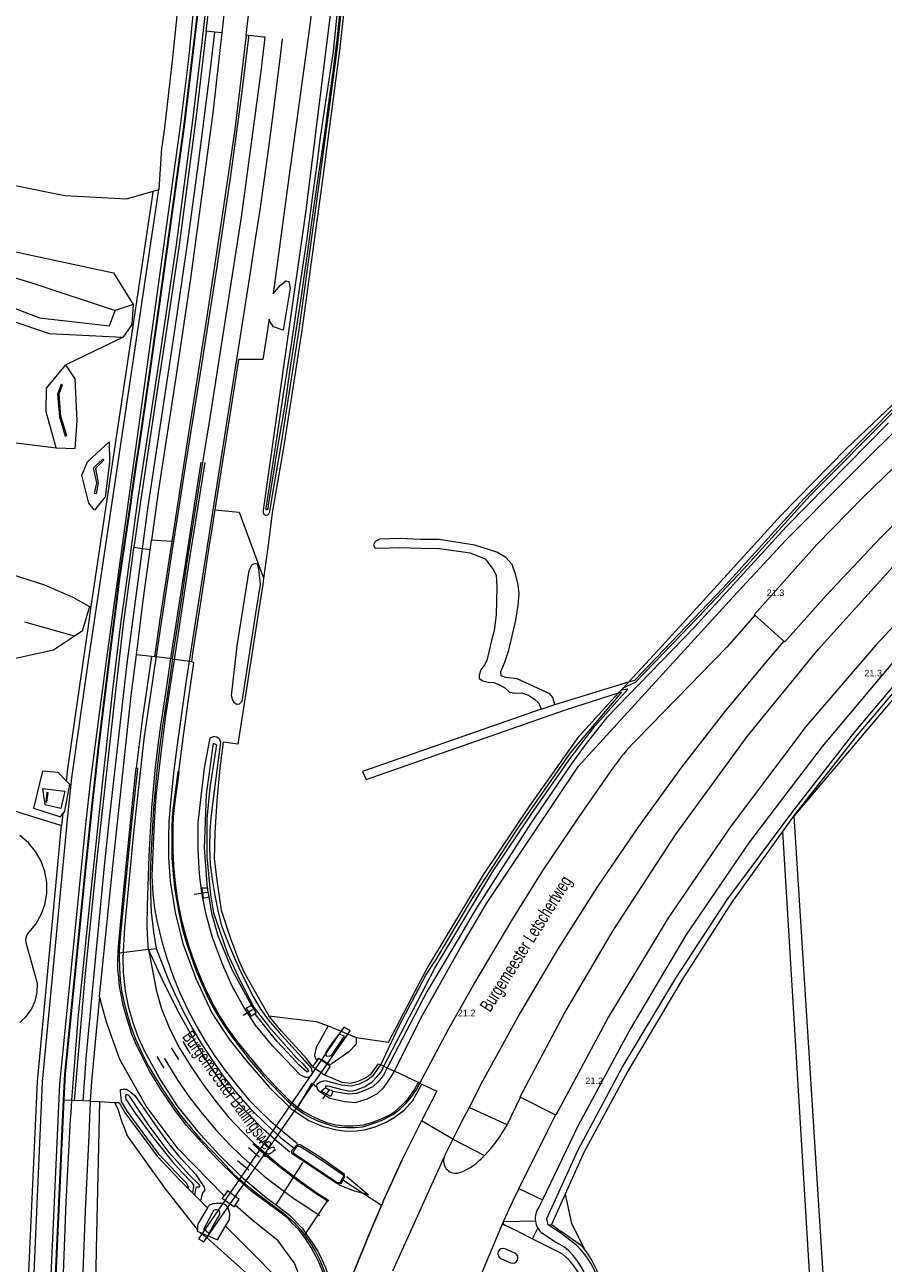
# Model space of a CAD drawing. Header units: metres. Extents: x 120324 to 133000, y 395500 to 402438.
# Tile 14 of 95: x 124749 to 124912, y 396885 to 397122. Entities that reach past the tile are written whole.
import ezdxf

# ---------------------------------------------------------------- set-up
doc = ezdxf.new("R2010")
doc.units = ezdxf.units.M
doc.linetypes.add('DGN2', pattern=[101.410184, 50.705092, -50.705092])
for name, color, linetype, lineweight, true_color in [('gg-afsc-erfafscheiding', 7, 'Continuous', 0, 0x00ff32), ('gg-afsc-hekwerk', 7, 'Continuous', 30, 0x00d228), ('gg-knt-BGT kruinlijn', 7, 'Continuous', 0, 0x787878), ('gg-knt-bronhoudergrens', 7, 'DGN2', 0, 0xffaad2), ('gg-kntw-bovenkant insteek waterloop', 7, 'Continuous', 0, 0xa0a0ff), ('gg-kntw-waterlijn', 7, 'Continuous', 0, 0xaaebff), ('gg-kwrk-duiker nz buis', 7, 'DGN2', 0, 0x969696), ('gg-kwrk-faunavoorziening', 7, 'Continuous', 0, 0x007896), ('gt-grn-groengrens', 7, 'Continuous', 0, 0x96c800), ('gt-grn-weggrens', 7, 'Continuous', 0, 0x787878), ('gx-grn-maaiveld', 7, 'Continuous', 0, 0xb88d57), ('gx-knt-lijn weginrichtingselement', 7, 'Continuous', 0, 0xb88d57)]:
    doc.layers.add(name, color=color, linetype=linetype, lineweight=lineweight, true_color=true_color)
for name, color, linetype, lineweight in [('gg-anno-openbare ruimte label', 7, 'Continuous', 13), ('gg-knt-verharding', 7, 'Continuous', 0), ('gg-knt-verharding nz', 7, 'DGN2', 0), ('gt-anno-nummer hm paal', 7, 'Continuous', 0)]:
    doc.layers.add(name, color=color, linetype=linetype, lineweight=lineweight)
doc.styles.add('StyleArial', font='arial.ttf')

msp = doc.modelspace()

# ---------------------------------------------------------------- linework, layer by layer
at = {"layer": 'gg-afsc-erfafscheiding'}
for p, q in [((124862.41, 396994.82), (124862.93, 396995.38)), ((124862.93, 396995.38), (124863.89, 396996.42)), ((124861.96, 396994.33), (124862.41, 396994.82)), ((124851.75, 396898.65), (124849.16, 396892.84)), ((124849.16, 396892.84), (124850.99, 396891.53)), ((124854.88, 396888.76), (124850.99, 396891.53)), ((124783.57, 396890.1), (124790.94, 396883.48)), ((124855.42, 396888.12), (124854.88, 396888.76))]:
    msp.add_line(p, q, dxfattribs=at)
at = {"layer": 'gg-afsc-erfafscheiding', "flags": 128}
for points in [[(124863.89, 396996.42), (124870.24, 397003.34), (124880.79, 397014.85), (124892.91, 397028.18), (124905.48, 397040.96), (124916.74, 397051.68), (124928.04, 397062.01), (124939.82, 397071.69), (124953.79, 397082.68), (124966.16, 397091.54), (124976.71, 397098.85), (124979.62, 397100.35)], [(124980.8, 397056.05), (124978.9, 397054.49), (124962.58, 397041.78), (124945.74, 397027.07), (124931.37, 397013.01), (124919.26, 397000.14), (124907.48, 396986.2), (124895.45, 396970.99)], [(124824.53, 396940.21), (124825.45, 396941.82), (124836.15, 396959.58), (124845, 396972.76), (124854.4, 396986.1), (124861.96, 396994.33)], [(124893.24, 396967.9), (124883.57, 396954.36), (124874.02, 396939.48), (124863.74, 396922.12), (124855.28, 396906.59), (124851.75, 396898.65)]]:
    msp.add_lwpolyline(points, dxfattribs=at)
at = {"layer": 'gg-afsc-erfafscheiding'}
msp.add_arc((124842.99, 396878.13), 15.95, 332.675, 38.8052, dxfattribs=at)
at = {"layer": 'gg-afsc-hekwerk', "flags": 128}
for points in [[(124755.99, 396916.67), (124756.23, 396921.62), (124758.07, 396939.99), (124760.23, 396961.7), (124760.29, 396962.25), (124761.41, 396972.71), (124762.08, 396978.95), (124762.59, 396983.71), (124763.43, 396990.43), (124765.25, 397004.98), (124766.04, 397011.36), (124766.51, 397015.12), (124767.1, 397019.12), (124767.84, 397024.18), (124768.83, 397030.98), (124768.94, 397031.69), (124769.7, 397036.9), (124769.83, 397037.78), (124770.42, 397041.82), (124771.63, 397050.12), (124772.67, 397057.18), (124772.86, 397058.59), (124774.89, 397073.07), (124778.54, 397099.23), (124778.99, 397102.39), (124782.98, 397135.97)], [(124759.38, 396710.74), (124755.63, 396783.08), (124753.68, 396838.23), (124754.18, 396877.52), (124755.96, 396916.67)]]:
    msp.add_lwpolyline(points, dxfattribs=at)
at = {"layer": 'gg-knt-BGT kruinlijn'}
msp.add_line((124758.03, 397005.15), (124748.52, 397007.82), dxfattribs=at)
at = {"layer": 'gg-knt-BGT kruinlijn', "flags": 128}
for points in [[(124742.81, 397074.71), (124741.99, 397074.95), (124719.96, 397080.24), (124717.36, 397046.27), (124717.54, 397040.93), (124733.75, 397037.05), (124738.59, 397039.78), (124737.43, 397044.77), (124732.34, 397046.63), (124724.2, 397048.44), (124724.67, 397052.53), (124727.91, 397056.02), (124731.75, 397065.65), (124734.88, 397071.24), (124737.77, 397074.5), (124741.03, 397072.66), (124741.85, 397069.56), (124751.33, 397065.9), (124764.74, 397064.39), (124765.82, 397067.3)], [(124742.81, 397074.71), (124749.85, 397072.59), (124765.82, 397067.3)], [(124755.12, 397051.34), (124755.74, 397053.13), (124755.46, 397053.23), (124754.81, 397051.38), (124755.14, 397047.01), (124756.27, 397043.36), (124756.56, 397043.45), (124755.44, 397047.07), (124755.12, 397051.34)], [(124761.88, 397032.41), (124762.27, 397034.44), (124761.68, 397037.27), (124763.44, 397038.95), (124763.65, 397038.73), (124762.01, 397037.17), (124762.58, 397034.44), (124762.18, 397032.36), (124761.88, 397032.41)], [(124751.98, 396976.08), (124756.2, 396975.54), (124755.44, 396972.29), (124752.44, 396972.97), (124751.98, 396976.08)]]:
    msp.add_lwpolyline(points, dxfattribs=at)
at = {"layer": 'gg-knt-bronhoudergrens'}
msp.add_line((124781.88, 396891.39), (124782.08, 396891.31), dxfattribs=at)
at = {"layer": 'gg-knt-bronhoudergrens', "flags": 128}
for points in [[(124895.46, 396970.82), (124926.01, 397006.82), (124927.1, 397007.54), (124989.14, 397030.07)], [(124851.75, 396898.65), (124852.96, 396893.07), (124855.42, 396888.12)], [(124781.49, 396891.9), (124781.46, 396891.57), (124781.88, 396891.39)]]:
    msp.add_lwpolyline(points, dxfattribs=at)
at = {"layer": 'gg-knt-verharding'}
for p, q in [((124840.66, 396911.9), (124843.2, 396917.14)), ((124830.28, 396909.12), (124828.74, 396906.07)), ((124830.28, 396909.12), (124836.33, 396906.05)), ((124835.68, 396905.41), (124836.33, 396906.05)), ((124839.93, 396893.37), (124839.92, 396893.35)), ((124842.91, 396891.43), (124840.19, 396892.7)), ((124842.91, 396891.43), (124845.48, 396890.13)), ((124845.48, 396890.13), (124851.12, 396887.29)), ((124842.15, 396887.39), (124840.3, 396888.2)), ((124839.45, 396886.37), (124841.31, 396885.54))]:
    msp.add_line(p, q, dxfattribs=at)
at = {"layer": 'gg-knt-verharding', "flags": 128}
for points in [[(125194.89, 397202.09), (125192.9, 397201.28), (125174.66, 397193.51), (125154.05, 397184.42), (125133.52, 397174.96), (125111.34, 397164.23), (125091.94, 397154.63), (125072.1, 397144.23), (125055.92, 397135.43), (125036.39, 397124.64), (125016.69, 397113.37), (124995.91, 397101.03), (124988.32, 397096.18), (124971.92, 397085.18), (124956.01, 397073.42), (124938.33, 397059.27), (124922.1, 397044.69), (124908.71, 397031.78), (124899.79, 397022.66), (124887.82, 397009.25), (124887.94, 397009.14)], [(124843.2, 396917.14), (124843.12, 396917.19), (124851.56, 396933.09), (124860.89, 396948.99), (124872.93, 396967.43), (124886.49, 396986), (124900.04, 397002.62), (124914.34, 397018.39), (124929.47, 397033.78), (124945.2, 397048.09), (124962.23, 397062.03), (124980.25, 397075.52), (124999.09, 397088.08), (125016.82, 397098.71), (125038.01, 397110.9), (125057.64, 397121.88), (125077.16, 397132.43), (125096.81, 397142.56), (125115.47, 397151.93), (125136.66, 397162.15), (125157.49, 397171.8), (125178.45, 397181.16), (125200.22, 397190.42), (125200.95, 397190.72)], [(124986.75, 397070.55), (124973.76, 397061.38), (124957.39, 397048.38), (124941.9, 397034.95), (124927.33, 397020.86), (124911.05, 397003.47), (124897.8, 396987.96), (124883.26, 396968.68), (124871.35, 396951.25), (124860.01, 396932.48), (124849.98, 396913.75), (124849.89, 396913.81)], [(124922.59, 397034.53), (124911.98, 397023.94), (124901.62, 397012.94), (124893.7, 397004.09), (124893.52, 397004.22)], [(124887.94, 397009.14), (124884.99, 397005.7), (124882.6, 397003.07), (124865.6, 396985.6)], [(124893.52, 397004.22), (124891.4, 397001.78), (124882.45, 396991.05), (124873.96, 396980.15), (124865.6, 396968.64), (124857.93, 396957.4), (124850.3, 396945.32), (124843.2, 396933.36), (124835.98, 396920.18), (124833.38, 396915.18)], [(124837.91, 396944.78), (124841.54, 396950.86), (124847.44, 396960.3), (124854.4, 396970.64), (124861.45, 396980.74)], [(124824.01, 396919.83), (124829.46, 396930.12), (124834.29, 396938.69), (124837.91, 396944.78)], [(124833.38, 396915.18), (124831.89, 396912.32), (124830.28, 396909.12)], [(124849.89, 396913.81), (124848.32, 396910.62), (124842.9, 396899.75)], [(124842.9, 396899.75), (124841.72, 396897.38), (124839.93, 396893.37)], [(124756.4, 396897.12), (124756.05, 396888.66), (124755.76, 396880.19), (124755.52, 396870.21), (124755.19, 396850.78), (124755.13, 396841.34), (124755.25, 396832.33), (124755.51, 396823.34), (124760.78, 396710.66), (124762.56, 396676.32)]]:
    msp.add_lwpolyline(points, dxfattribs=at)
at = {"layer": 'gg-knt-verharding'}
for centre, radius, start, end in [((124889.29, 396961.18), 34.03, 134.1177, 144.9013), ((124818.18, 396923.98), 25.52, 315.3502, 331.7476), ((124830.87, 396905.01), 2.37, 161.2111, 278.0916), ((124830.85, 396905.02), 2.36, 153.5904, 161.2538), ((124828.67, 396911.8), 9.48, 285.4543, 317.6693), ((124840.39, 396893.16), 0.508, 158.7387, 245.8969), ((124839.88, 396887.28), 1.01, 65.3824, 244.8726), ((124841.71, 396886.48), 1.02, 247.3284, 63.8257), ((124843.95, 396877.9), 11.81, 349.716, 52.6334)]:
    msp.add_arc(centre, radius, start, end, dxfattribs=at)
at = {"layer": 'gg-knt-verharding nz'}
msp.add_line((124839.92, 396893.35), (124835.38, 396882.59), dxfattribs=at)
at = {"layer": 'gg-kntw-bovenkant insteek waterloop'}
for p, q in [((124895.45, 396970.99), (124893.24, 396967.9)), ((124895.46, 396970.82), (124895.45, 396970.99)), ((124825.09, 396940.3), (124826.79, 396943)), ((124847.4, 396897.58), (124846.71, 396896.14)), ((124850.99, 396891.12), (124848.51, 396892.77)), ((124849.6, 396889.64), (124847.4, 396891.11)), ((124851.61, 396888.52), (124849.6, 396889.64)), ((124853.96, 396888.86), (124850.99, 396891.12))]:
    msp.add_line(p, q, dxfattribs=at)
at = {"layer": 'gg-kntw-bovenkant insteek waterloop', "flags": 128}
for points in [[(124863.89, 396996.42), (124865.05, 396996.78), (124881.86, 397014.29), (124897.26, 397031.28), (124915.43, 397049.62), (124931.59, 397064.16), (124947.24, 397076.86), (124964.78, 397089.91), (124977.53, 397099.07), (124980.09, 397099.43)], [(124980.38, 397097.3), (124969.08, 397088.94), (124953.29, 397077.33), (124935.15, 397062.63), (124919.02, 397048.6), (124904.94, 397034.59), (124893.87, 397023.51), (124883.85, 397012.68)], [(124981.82, 397058.81), (124980.68, 397060.27), (124979.54, 397059.91), (124959.71, 397044.29), (124945.07, 397031.61), (124929.93, 397017.28), (124914.6, 397000.46), (124900.81, 396984.09), (124886.95, 396965.92), (124874.82, 396948.05), (124864.14, 396930.14), (124854.23, 396911.77), (124847.4, 396897.58)], [(124848.51, 396892.77), (124848.25, 396893.99), (124854.18, 396906.99), (124862.6, 396922.85), (124872.86, 396939.9), (124882.64, 396954.77), (124895.04, 396971.44), (124906.89, 396986.67), (124918.57, 397000.51), (124930.73, 397013.64), (124945.3, 397027.46), (124962.12, 397042.15), (124981.89, 397057.7), (124982.1, 397058.44), (124981.82, 397058.81)], [(124831.69, 396945.58), (124836.7, 396954.12), (124854.28, 396980.32), (124883.85, 397012.68)], [(124861.96, 396994.33), (124862.52, 396994.5), (124852.7, 396982.91), (124842.6, 396968.39), (124834.12, 396955.35), (124826.79, 396943)], [(124893.24, 396967.9), (124900.41, 396850.17), (124903.15, 396850.35), (124895.46, 396970.82)], [(124819.13, 396922.11), (124824.19, 396932.26), (124831.69, 396945.58)], [(124816.54, 396923.32), (124819.96, 396930.65), (124825.09, 396940.3)]]:
    msp.add_lwpolyline(points, dxfattribs=at)
at = {"layer": 'gg-kntw-bovenkant insteek waterloop'}
for centre, radius, start, end in [((124849.73, 396894), 3.71, 144.7148, 187.8952), ((124849.72, 396893.99), 3.7, 187.8215, 209.4659), ((124849.73, 396893.99), 3.7, 209.3955, 231.0288), ((124843.04, 396878), 13.57, 334.6883, 50.8201), ((124843.79, 396878.1), 14.8, 332.3606, 46.5999)]:
    msp.add_arc(centre, radius, start, end, dxfattribs=at)
at = {"layer": 'gg-kntw-waterlijn', "flags": 128}
for points in [[(124862.93, 396995.38), (124865.16, 396996.35), (124877.29, 397008.94), (124885.79, 397017.97), (124898.55, 397032.03), (124914.71, 397048.25)], [(124913.52, 397045.89), (124893.97, 397026.03), (124876.37, 397006.81), (124863.84, 396993.9), (124859.72, 396989.66), (124855.73, 396984.66), (124852.86, 396980.7), (124845.2, 396969.44), (124834.6, 396953.01), (124831.31, 396947.32), (124825.4, 396937.39), (124819.91, 396926.89), (124817.72, 396922.77)], [(124817.11, 396923.05), (124826.84, 396941.8), (124837.94, 396960.23), (124845.66, 396971.72), (124852.49, 396981.52), (124857.38, 396987.97), (124863.72, 396995.07), (124862.41, 396994.82)]]:
    msp.add_lwpolyline(points, dxfattribs=at)
at = {"layer": 'gg-kwrk-duiker nz buis'}
for p, q in [((124783.45, 396956.23), (124780.9, 396955.84)), ((124792.03, 396933.82), (124790.23, 396932.72)), ((124806.73, 396918.64), (124805.4, 396916.85))]:
    msp.add_line(p, q, dxfattribs=at)
at = {"layer": 'gg-kwrk-faunavoorziening', "flags": 128}
msp.add_lwpolyline([(124809.47, 396930.49), (124781.7, 396890.14), (124782.7, 396889.54), (124810.66, 396929.85), (124809.47, 396930.49)], dxfattribs=at)
at = {"layer": 'gt-grn-groengrens'}
for p, q in [((124840.66, 396911.9), (124833.38, 396915.18)), ((124842.9, 396899.75), (124847.4, 396897.58)), ((124782.02, 396891.23), (124781.88, 396891.39)), ((124846.06, 396893.49), (124839.93, 396893.37)), ((124845.48, 396890.13), (124846.5, 396892.17)), ((124848.51, 396892.77), (124849.16, 396892.84)), ((124783.4, 396890.25), (124782.02, 396891.23)), ((124783.57, 396890.1), (124783.4, 396890.25))]:
    msp.add_line(p, q, dxfattribs=at)
at = {"layer": 'gt-grn-groengrens', "flags": 128}
msp.add_lwpolyline([(124781.49, 396891.9), (124775.39, 396899.66), (124768.03, 396909.97)], dxfattribs=at)
at = {"layer": 'gt-grn-weggrens'}
for p, q in [((124893.52, 397004.22), (124887.94, 397009.14)), ((124843.2, 396917.14), (124849.89, 396913.81)), ((124830.28, 396909.12), (124824.3, 396912.61)), ((124828.62, 396905.78), (124818.74, 396883.95))]:
    msp.add_line(p, q, dxfattribs=at)
at = {"layer": 'gx-grn-maaiveld'}
for p, q in [((124773.08, 397090.11), (124774.15, 397090.41)), ((124769.21, 397068.49), (124765.82, 397067.3)), ((124767.18, 397062.18), (124756.37, 397056.95)), ((124745.33, 397042.25), (124754.51, 397041.11)), ((124772.5, 397021.62), (124772.76, 397023.46)), ((124776.6, 397023.25), (124772.76, 397023.46)), ((124760.87, 397010.84), (124761.22, 397010.79)), ((124772.76, 397001.26), (124769.84, 397001.61)), ((124773.29, 397001.24), (124772.76, 397001.26)), ((124849.74, 396992.13), (124863.89, 396996.42)), ((124847.19, 396991.24), (124849.74, 396992.13)), ((124755.82, 396971.3), (124755.56, 396969.03)), ((124772.15, 396945.37), (124773.61, 396945.56)), ((124806.48, 396930.8), (124811.85, 396928.57)), ((124803.51, 396923.02), (124805.77, 396921.44)), ((124806.89, 396923.05), (124805.77, 396921.44)), ((124817.11, 396923.05), (124816.54, 396923.32)), ((124817.11, 396923.05), (124817.72, 396922.77)), ((124817.72, 396922.77), (124819.13, 396922.11)), ((124823.73, 396919.96), (124819.13, 396922.11)), ((124824.01, 396919.83), (124823.73, 396919.96)), ((124755.99, 396916.67), (124757.49, 396916.59)), ((124757.49, 396916.59), (124758.05, 396916.53)), ((124760.99, 396916.4), (124762.79, 396916.33)), ((124762.79, 396916.33), (124765.64, 396916.12)), ((124800.51, 396914.91), (124800.68, 396915.2)), ((124816.68, 396896.49), (124809.27, 396901.29)), ((124779.78, 396899.68), (124780.58, 396898.89)), ((124780.58, 396898.89), (124781.03, 396898.43)), ((124782.07, 396897.39), (124781.03, 396898.43)), ((124783.43, 396896.02), (124782.07, 396897.39))]:
    msp.add_line(p, q, dxfattribs=at)
at = {"layer": 'gx-grn-maaiveld', "flags": 128}
for points in [[(124757.49, 396916.59), (124758.82, 396932.9), (124761.08, 396955.32), (124761.98, 396963.68), (124763.35, 396976.94), (124765.36, 396994.94), (124766.93, 397008.04), (124768.12, 397016.52), (124770.11, 397031.08), (124774.31, 397058.39), (124777.53, 397079.89), (124780.7, 397104.1), (124782.4, 397118.53), (124784.19, 397134.34), (124786.25, 397156.28), (124787.71, 397180.54), (124788.7, 397207.89)], [(124783.17, 397120.64), (124784.55, 397132.3), (124787.02, 397159.97), (124787.68, 397171.24), (124788.16, 397181.53), (124788.7, 397196.36), (124789.18, 397207.8), (124788.7, 397207.89)], [(124790.79, 397119.86), (124791.43, 397125.29), (124793.49, 397146.45), (124794.45, 397159.73), (124795.01, 397168.07), (124795.67, 397192.26), (124795.77, 397204.57), (124795.74, 397205.06), (124795.71, 397205.34), (124795.59, 397205.45), (124792.1, 397206.53), (124791.83, 397196), (124790.44, 397165.66), (124787.84, 397135.15), (124786.16, 397120.33)], [(124810.7, 397196.47), (124809.2, 397196.16), (124809.29, 397201.1), (124808.12, 397200.95), (124807.65, 397200.85), (124806.46, 397160.31), (124803.12, 397122.77), (124798.99, 397092.69), (124795.98, 397070.48), (124797.29, 397072.09), (124798.38, 397072.99), (124798.95, 397072.86), (124799.25, 397071.61), (124797.91, 397063.6), (124796.02, 397064.19), (124795.41, 397065.19), (124795.22, 397065.68), (124794, 397057.95), (124789.36, 397057.99), (124788.52, 397052.62), (124784.81, 397029.25)], [(124814.49, 397197.24), (124814.46, 397193.57), (124814.59, 397190.69), (124814.59, 397188.51), (124814.25, 397184.22), (124813.88, 397178.34), (124813.52, 397172.43), (124813.3, 397165.28), (124811.57, 397143.74), (124808.67, 397116.96), (124805.28, 397091.37), (124801.46, 397063.54), (124797.95, 397041.12), (124796.41, 397032.37), (124795.81, 397028.72), (124794.99, 397022.5), (124794.15, 397016.25)], [(124809.26, 397143.21), (124802.23, 397086.4), (124798.44, 397060.2), (124794.08, 397029.23), (124794.08, 397028.77), (124794.21, 397028.44), (124794.49, 397028.28), (124794.7, 397028.23), (124794.95, 397028.34), (124795.16, 397028.53), (124795.33, 397028.88), (124795.91, 397032.45), (124797.45, 397041.21), (124800.96, 397063.62), (124804.78, 397091.44), (124808.18, 397117.02), (124811.07, 397143.79)], [(124782.98, 397135.97), (124778.99, 397102.39), (124778.54, 397099.23), (124774.89, 397073.07), (124772.86, 397058.59), (124772.67, 397057.18), (124771.63, 397050.12), (124770.42, 397041.82), (124769.83, 397037.78), (124769.7, 397036.9), (124768.94, 397031.69), (124768.83, 397030.98), (124767.84, 397024.18), (124767.1, 397019.12), (124766.51, 397015.12), (124766.04, 397011.36), (124765.25, 397004.98), (124763.43, 396990.43), (124762.59, 396983.71), (124762.08, 396978.95), (124761.41, 396972.71), (124760.29, 396962.25), (124760.23, 396961.7), (124758.07, 396939.99), (124756.23, 396921.62), (124755.99, 396916.67)], [(124724.98, 397126.14), (124726.59, 397115.52), (124723.36, 397095.34), (124745.4, 397091.43), (124756.16, 397089.28), (124767.99, 397088.65), (124773.08, 397090.11)], [(124753.34, 396877.55), (124755.22, 396919.68), (124760.2, 396969.22), (124761.13, 396977.76), (124764.09, 397000), (124778.23, 397102.09), (124779.85, 397115.31), (124780.93, 397126.38)], [(124777.96, 397127.4), (124776.74, 397115.58), (124775.23, 397102.21), (124774.7, 397098.55), (124774.66, 397098.34), (124774.15, 397090.41)], [(124808.74, 397125.23), (124808.18, 397119.54), (124807.36, 397112.88), (124806.51, 397106.98), (124805.76, 397101.05), (124804.91, 397095.16), (124803.7, 397086.9), (124802.73, 397080.01), (124801.29, 397070.08), (124800.12, 397062.21), (124799.18, 397056.09), (124798.11, 397048.87), (124796.84, 397041.7), (124795.01, 397030.18), (124794.94, 397029.44), (124794.82, 397029.28), (124794.64, 397029.3), (124794.62, 397029.62), (124796.46, 397041.63), (124797.94, 397051.42), (124799.48, 397060.91), (124801.03, 397071.43), (124802.44, 397081.06), (124803.52, 397089.36), (124804.45, 397095.69), (124804.96, 397099.88), (124805.33, 397102.53), (124806.12, 397107.63), (124807.49, 397116.79), (124808.4, 397125.72)], [(124783.17, 397120.64), (124781.25, 397104.43), (124778.04, 397079.81), (124775.44, 397062.36), (124773.57, 397050.38), (124770.58, 397030.4), (124769.38, 397022.07)], [(124786.16, 397120.33), (124784.82, 397120.47), (124783.17, 397120.64)], [(124786.16, 397120.33), (124784.42, 397105.03), (124780.19, 397073.44), (124777.45, 397054.99), (124774.09, 397033.07), (124772.76, 397023.46)], [(124790.79, 397119.86), (124788.65, 397101.88), (124786.23, 397085.48), (124783.24, 397065.76), (124779.55, 397042.25), (124776.6, 397023.25)], [(124776.73, 397000.8), (124778.37, 397011.47), (124779.7, 397020.08), (124781.57, 397032.15), (124782.57, 397038.32), (124783.91, 397046.86), (124789.92, 397085.16), (124793.71, 397112.96), (124794.43, 397119.49), (124794.1, 397119.52), (124791.27, 397119.81), (124790.79, 397119.86)], [(124755.6, 396713.24), (124755.25, 396729.32), (124753.62, 396750), (124751.77, 396780.89), (124750.03, 396823.96), (124749.78, 396832.99), (124749.54, 396851.82), (124750.04, 396877.69), (124751.94, 396920.06), (124756.54, 396968.75), (124756.62, 396969.6), (124757.55, 396978.14), (124760.67, 397000), (124762.21, 397010.65), (124774.15, 397090.41)], [(124761.22, 397010.79), (124763.08, 397023.19), (124772.93, 397089.03), (124773.08, 397090.11)], [(124743.86, 397079.19), (124765.49, 397074.51), (124769.21, 397068.49)], [(124767.18, 397062.18), (124753.23, 397062.9), (124737.91, 397068.08), (124731.13, 397055.72), (124728.3, 397051.67), (124736.66, 397049.33), (124742.46, 397046.63), (124745.33, 397042.25)], [(124769.21, 397068.49), (124769.01, 397064.64), (124767.27, 397062.18), (124767.18, 397062.18)], [(124754.51, 397041.11), (124752.64, 397047.99), (124752.7, 397052.49), (124756.37, 397056.95)], [(124754.51, 397041.11), (124758.13, 397040.99), (124758.54, 397046.25), (124758.18, 397054.31), (124756.37, 397056.95)], [(124763.89, 397031.77), (124761.84, 397029.22), (124760.76, 397030.55), (124759.44, 397035.86), (124760.48, 397038.43), (124764.65, 397042.26), (124764.73, 397038.28), (124763.89, 397031.77)], [(124784.81, 397029.25), (124784.12, 397024.85), (124783.83, 397023), (124783.38, 397020.07), (124782.04, 397011.17), (124780.66, 397002.31), (124780.36, 397000.33)], [(124784.81, 397029.25), (124789.45, 397028.85), (124794.15, 397016.25)], [(124849.74, 396992.13), (124849.39, 396993.45), (124848.8, 396994.16), (124842.55, 396997.02), (124840.35, 396997.25), (124839.51, 396997.61), (124839.46, 396998.44), (124840.23, 397000.17), (124841, 397002.49), (124842.34, 397008.19), (124842.79, 397011.01), (124842.95, 397013.23), (124842.79, 397015.03), (124842.28, 397016.97), (124841.61, 397018.81), (124840.39, 397020.16), (124838.71, 397021.21), (124834.47, 397022.55), (124827.67, 397023.64), (124824.1, 397023.64), (124820.2, 397023.81), (124816.3, 397023.68), (124815.46, 397023.26), (124815.16, 397022.59), (124815.41, 397022), (124816.13, 397021.96), (124820.07, 397022.09), (124824.19, 397021.96), (124827.71, 397021.92), (124833.59, 397021.08), (124836.45, 397019.9), (124838.02, 397017.91), (124838.54, 397016.8), (124838.71, 397014.53), (124838.59, 397009.2), (124838.17, 397006.26), (124837.67, 397004.35), (124836.78, 397000.53), (124836.36, 396999.69), (124835.65, 396998.74), (124835.29, 396997.73), (124835.29, 396997.07), (124836.01, 396996.6), (124837.02, 396996.36), (124838.09, 396996.3), (124839.22, 396995.88), (124840.23, 396995.29), (124841.06, 396994.52), (124842.01, 396994.28), (124843.38, 396994.34), (124844.75, 396993.92), (124845.88, 396993.15), (124846.71, 396992.37), (124847.19, 396991.24)], [(124758.05, 396916.53), (124760.08, 396940.1), (124762.27, 396962.05), (124765.8, 396993.58), (124767.4, 397007.42), (124769.08, 397019.97), (124769.38, 397022.07)], [(124772.5, 397021.62), (124771.01, 397021.83), (124769.38, 397022.07)], [(124769.84, 397001.61), (124771.16, 397011.94), (124772.5, 397021.62)], [(124776.6, 397023.25), (124776.28, 397021.18), (124774.44, 397009.2), (124773.29, 397001.24)], [(124736.89, 397019.28), (124742.85, 397017.93), (124752.32, 397014.98), (124757.7, 397012.63), (124760.87, 397010.84)], [(124789.46, 396992.17), (124788.95, 396992.12), (124788.61, 396992.44), (124788.26, 396992.94), (124788.01, 396993.79), (124789.09, 397003.3), (124791.38, 397017.71), (124791.99, 397018.82), (124792.48, 397019.02), (124792.71, 397019.02), (124792.91, 397018.95), (124792.98, 397018.74), (124793.18, 397017.86), (124793.43, 397015.72), (124793.47, 397015.35), (124793.49, 397015.05), (124792.75, 397010.33), (124790, 396992.68), (124789.46, 396992.17)], [(124794.15, 397016.25), (124793.99, 397015.03), (124793.24, 397010.26), (124789.24, 396984.53), (124786.4, 396984.94), (124785.8, 396979.93), (124785.19, 396973.81), (124784.82, 396967.61), (124784.7, 396962.66), (124785.33, 396957.64), (124786.06, 396952.83), (124787.84, 396947.46), (124789.35, 396943.39), (124790.39, 396941.09), (124791.53, 396939.03), (124795.15, 396932.67)], [(124756.51, 396977.49), (124756.78, 396979.82), (124759.68, 397000.14), (124760.56, 397006.2), (124761.22, 397010.79)], [(124760.87, 397010.84), (124759.49, 397006.11), (124758.03, 397005.15)], [(124758.03, 397005.15), (124754.02, 397002.5), (124744.5, 397000.41), (124741.33, 396993.53), (124742.4, 396986.72), (124735.51, 396978.42), (124732.9, 396976.82)], [(124762.82, 396936.37), (124765.35, 396961.25), (124768.84, 396993.82), (124769.84, 397001.61)], [(124772.76, 397001.26), (124771.02, 396989.62), (124769.8, 396979.99)], [(124776.73, 397000.8), (124775.96, 396995.51), (124775.21, 396990.48), (124774.84, 396988.07), (124774.35, 396984.31), (124773.74, 396979.47), (124773.13, 396972.37), (124772.61, 396963.19), (124772.46, 396959.36), (124772.52, 396955.89), (124772.7, 396952.49), (124773.11, 396948.69), (124773.61, 396945.56)], [(124776.73, 397000.8), (124773.59, 397001.2), (124773.29, 397001.24)], [(124776.73, 397000.8), (124780.01, 397000.37), (124780.36, 397000.33)], [(124777.94, 396979.26), (124778.94, 396986.63), (124779.72, 396992.61), (124780.79, 397000.09), (124780.36, 397000.33)], [(124847.19, 396991.24), (124813.04, 396979.3), (124813.72, 396977.77), (124851.78, 396991.12), (124861.96, 396994.33)], [(124783.97, 396961.59), (124784.36, 396958.32), (124784.81, 396955.68), (124785.4, 396952.79), (124786.13, 396949.85), (124787.56, 396946.12), (124789.4, 396941.86), (124792.11, 396936.46), (124793.64, 396933.87), (124795.02, 396931.92), (124797.12, 396929.51), (124802.05, 396924.12), (124803.2, 396922.72), (124803.4, 396921.79), (124803.28, 396921.33), (124803.1, 396921.14), (124802.66, 396920.88), (124802.12, 396920.91), (124801.1, 396921.44), (124795.91, 396926.9), (124792.59, 396930.88), (124790.39, 396934.31), (124788.17, 396938.35), (124786.29, 396942.52), (124784.36, 396947.61), (124783.16, 396952.05), (124782.33, 396956.07), (124781.88, 396959.77), (124781.62, 396964.34), (124781.65, 396969.5), (124782.19, 396974.55), (124782.83, 396979.96), (124783.97, 396985.75), (124784.37, 396985.93), (124784.56, 396985.98), (124784.82, 396986.01), (124785.19, 396985.96), (124785.68, 396985.65), (124785.89, 396984.9), (124785.3, 396980), (124784.44, 396973.61), (124784.05, 396970.42), (124783.89, 396968.01), (124783.83, 396964.74), (124783.97, 396961.59)], [(124783.44, 396957.03), (124782.84, 396964.7), (124783.26, 396974.94), (124784.57, 396984.74), (124785.12, 396984.44), (124783.88, 396976.24), (124783.33, 396970.3), (124783.31, 396963.02), (124784.03, 396955.79), (124784.58, 396952.36), (124787.23, 396944.59), (124789.6, 396939.46), (124792.36, 396934.24), (124795.05, 396930.68), (124800.34, 396924.71), (124801.61, 396923.53), (124802.75, 396922.22), (124802.49, 396921.93), (124800.9, 396923.35), (124799.62, 396924.76), (124796.65, 396927.86), (124792.62, 396932.94), (124792.68, 396933.26)], [(124756.51, 396977.49), (124754.88, 396979.15), (124751.92, 396979.39), (124750.2, 396972.31), (124755.35, 396970.67), (124755.82, 396971.3)], [(124805.64, 396883.4), (124804.58, 396885.99), (124803.26, 396888.48), (124802.07, 396890.23), (124800.93, 396891.75), (124799.72, 396892.99), (124798.81, 396893.97), (124797.48, 396895.01), (124794.82, 396896.98), (124791.93, 396899.07), (124791.62, 396899.35), (124788.84, 396901.85), (124785.27, 396905.35), (124782.2, 396908.6), (124779.4, 396911.78), (124777.22, 396914.7), (124774.63, 396918.41), (124772.27, 396922.22), (124770.87, 396925.06), (124769.86, 396927.08), (124769, 396929.16), (124768.12, 396931.87), (124767.33, 396934.75), (124766.98, 396936.43), (124766.63, 396938.31), (124766.47, 396939.92), (124766.32, 396941.52), (124766.32, 396942.99), (124766.34, 396944.95), (124766.49, 396946.64), (124767.17, 396954.2), (124768.35, 396965.74), (124769.72, 396979.48), (124769.8, 396979.99)], [(124766.62, 396944.66), (124766.7, 396946.04), (124766.85, 396948.34), (124767.68, 396956.68), (124768.87, 396968.2), (124770.1, 396979.89), (124769.8, 396979.99)], [(124777.94, 396979.26), (124777.79, 396979.25), (124777.12, 396974.43), (124776.82, 396972.03), (124776.68, 396970.53), (124776.6, 396968.56), (124776.59, 396966.66), (124776.63, 396962.87), (124776.87, 396959.74), (124777.13, 396957.18), (124777.39, 396955.56), (124777.99, 396952.07), (124778.68, 396949.17), (124779.39, 396946.55), (124780.28, 396943.96), (124781.35, 396941.11), (124782.55, 396938.35), (124783.6, 396935.95), (124784.81, 396933.67), (124786.37, 396931.17), (124788.32, 396928.33), (124791.45, 396924.31), (124794.51, 396920.73), (124798.76, 396916.41), (124800.37, 396915), (124800.51, 396914.91)], [(124777.94, 396979.26), (124777.69, 396977.16), (124777.25, 396974.04), (124777.05, 396972.37), (124776.9, 396970.74), (124776.84, 396968.81), (124776.8, 396966.73), (124776.81, 396964.15), (124776.95, 396961.39), (124777.17, 396958.63), (124777.58, 396955.57), (124778.03, 396953.05), (124778.56, 396950.69), (124779.22, 396948.11), (124779.98, 396945.56), (124780.81, 396943.2), (124781.87, 396940.55), (124783.06, 396937.8), (124784.37, 396935.03), (124785.82, 396932.48), (124787.15, 396930.47), (124789.02, 396927.87), (124791.23, 396925.11), (124793.71, 396922.21), (124796.48, 396919.14), (124798.94, 396916.64), (124800.68, 396915.2)], [(124732.9, 396976.82), (124737.45, 396974.94), (124746.57, 396971.8), (124755.56, 396969.03)], [(124756.51, 396977.49), (124757.09, 396976.91), (124756.15, 396971.74), (124755.82, 396971.3)], [(124752.77, 396975.29), (124752.57, 396973.51), (124752.77, 396973.49), (124752.97, 396975.27), (124752.77, 396975.29)], [(124747.61, 396931.42), (124748.84, 396932.59), (124749.83, 396933.97), (124750.53, 396935.51), (124750.92, 396937.16), (124750.99, 396938.86), (124748.81, 396946.62), (124748.74, 396947.32), (124748.91, 396947.99), (124749.3, 396948.56), (124750.63, 396950.18), (124751.66, 396952), (124752.36, 396953.96), (124752.73, 396956.02), (124752.73, 396958.11), (124752.39, 396960.17), (124751.67, 396962.2), (124750.6, 396964.08), (124749.23, 396965.73), (124747.58, 396967.13)], [(124754.26, 396729.16), (124754.06, 396731.62), (124752.62, 396749.93), (124750.78, 396780.84), (124749.03, 396823.92), (124748.78, 396832.97), (124748.54, 396851.82), (124748.92, 396871.82), (124749.24, 396882.34), (124750.94, 396920.13), (124755.11, 396964.28), (124755.56, 396969.03)], [(124783.44, 396957.03), (124782.35, 396957.05), (124782.61, 396955.14), (124783.71, 396955.42)], [(124783.44, 396957.03), (124783.46, 396956.7), (124783.71, 396955.42)], [(124783.71, 396955.42), (124784.17, 396952.26), (124785.4, 396947.99), (124788.05, 396941.55), (124791.82, 396934.66)], [(124766.62, 396944.66), (124766.59, 396944.12), (124766.64, 396941.73), (124766.76, 396939.57), (124767.03, 396937.53), (124767.51, 396935.19), (124768.14, 396932.8), (124768.76, 396930.64), (124769.7, 396928.28), (124771.04, 396925.3), (124772.16, 396923.1), (124773.47, 396920.86), (124775.09, 396918.29), (124776.66, 396915.96), (124778.18, 396913.79), (124779.03, 396912.77), (124782.02, 396909.21), (124784.74, 396906.4), (124786.76, 396904.28), (124788.68, 396902.28), (124789.84, 396901.24), (124790.98, 396900.29), (124792, 396899.44), (124793.15, 396898.58), (124797.93, 396894.99), (124799.23, 396893.96), (124799.99, 396893.21), (124801.06, 396892.01), (124801.92, 396890.97), (124801.97, 396890.89)], [(124772.15, 396945.37), (124767.09, 396944.72), (124766.62, 396944.66)], [(124772.15, 396945.37), (124773.65, 396937.62), (124774.57, 396934.23), (124776.15, 396930.24), (124778.11, 396926.52), (124780.33, 396922.93), (124782.58, 396919.56), (124785, 396916.35), (124787.47, 396913.31), (124790.16, 396910.47), (124792.24, 396908.42), (124794.74, 396906.24), (124797.58, 396903.85), (124799.95, 396902.05), (124802.31, 396900.28), (124804.53, 396898.76), (124806.39, 396897.53), (124806.27, 396897.35), (124802.22, 396891.27), (124801.97, 396890.89)], [(124773.61, 396945.56), (124774.56, 396943.14), (124775.81, 396939.97), (124777.22, 396936.87), (124778.93, 396933.32), (124780.58, 396930.27), (124782.24, 396927.4), (124783.98, 396924.7), (124786.25, 396921.41), (124788.77, 396918.16), (124791.58, 396915.01), (124794.74, 396911.86), (124797.35, 396909.46), (124799.97, 396907.45)], [(124811.85, 396928.57), (124818.02, 396927.68), (124824.53, 396940.21)], [(124762.82, 396936.37), (124762.34, 396931.6), (124762.25, 396930.39), (124761.27, 396920.15), (124760.99, 396916.4)], [(124786.59, 396898.34), (124777.8, 396907.28), (124771.69, 396915.47), (124766.66, 396924.37), (124764.13, 396931.48), (124762.82, 396936.37)], [(124791.82, 396934.66), (124790.83, 396934.13), (124791.79, 396932.59), (124792.68, 396933.26)], [(124791.82, 396934.66), (124791.93, 396934.45), (124792.68, 396933.26)], [(124803.51, 396923.02), (124802.41, 396924.47), (124797.5, 396929.84), (124795.15, 396932.67)], [(124795.15, 396932.67), (124804.16, 396931.61), (124806.48, 396930.8)], [(124806.48, 396930.8), (124804.16, 396926.61), (124803.87, 396925.15), (124803.98, 396924.77), (124804.09, 396924.42), (124804.38, 396924.24), (124804.64, 396924.65), (124804.94, 396924.42), (124805.31, 396924.28), (124805.65, 396924.11), (124806.14, 396923.79), (124806.57, 396923.5), (124806.96, 396923.47), (124807.27, 396923.6)], [(124806.01, 396925.71), (124806.01, 396925.43), (124806.03, 396925.24), (124806.12, 396925.04), (124806.34, 396924.99), (124806.66, 396925.02), (124806.88, 396925.05), (124807.14, 396925.08), (124809.58, 396928.83), (124808.52, 396929.2), (124806.87, 396927.04), (124806.01, 396925.71)], [(124811.85, 396928.57), (124811.84, 396927.27), (124811.84, 396927.27), (124810.44, 396925.79), (124807.27, 396923.6)], [(124806.89, 396923.05), (124804.65, 396924.57), (124803.51, 396923.02)], [(124804.34, 396919.04), (124804.31, 396919.23), (124804.37, 396919.66), (124804.84, 396920.03), (124805.87, 396920.36), (124809, 396919.52), (124810.84, 396919.33), (124812.39, 396919.71), (124813.85, 396920.39), (124815.07, 396921.28), (124816.54, 396923.32)], [(124804.34, 396919.04), (124804.38, 396918.71), (124804.67, 396918.37), (124806.8, 396916.96), (124809.66, 396916.3), (124811.69, 396916.12), (124813.93, 396916.84), (124815.92, 396917.83), (124817.14, 396918.98), (124818.39, 396920.85), (124819.13, 396922.11)], [(124805.77, 396921.44), (124809.09, 396920.01), (124810.8, 396919.84), (124812.22, 396920.18), (124813.59, 396920.82), (124814.71, 396921.64), (124816.09, 396923.53), (124816.54, 396923.32)], [(124806.01, 396919.05), (124806.01, 396919.23), (124806.03, 396919.29), (124806.19, 396919.31), (124806.38, 396919.31), (124806.66, 396919.28), (124809.11, 396918.6), (124810.71, 396918.33), (124811.54, 396918.4), (124813.33, 396919.1), (124814.8, 396920.05), (124815.79, 396921.02), (124816.52, 396921.9), (124816.85, 396922.47), (124817.11, 396923.05)], [(124817.72, 396922.77), (124817.03, 396921.37), (124816.04, 396920.08), (124814.99, 396919.12), (124813.46, 396918.4), (124811.89, 396917.88), (124810.4, 396917.74), (124809.24, 396917.95), (124807.78, 396918.16), (124807.36, 396918.26)], [(124800.51, 396914.91), (124801.77, 396914.04), (124803.13, 396913.25), (124804.62, 396912.57), (124806.83, 396911.82), (124808.36, 396911.46), (124810.03, 396911.37), (124811.62, 396911.39), (124813.02, 396911.51), (124814.28, 396911.85), (124815.61, 396912.29), (124816.91, 396912.82), (124818.83, 396913.87), (124820.01, 396914.73), (124821.3, 396915.95), (124822.43, 396917.31), (124823.34, 396918.59), (124824.01, 396919.83)], [(124800.68, 396915.2), (124801.75, 396914.44), (124803.28, 396913.61), (124804.77, 396912.89), (124806.17, 396912.34), (124807.92, 396911.9), (124809.6, 396911.7), (124811.21, 396911.69), (124813.21, 396911.88), (124815.03, 396912.38), (124816.6, 396912.99), (124817.97, 396913.66), (124819.12, 396914.38), (124820.46, 396915.56), (124821.68, 396916.8), (124822.78, 396918.32), (124823.56, 396919.65), (124823.73, 396919.96)], [(124800.68, 396915.2), (124803.41, 396919.82), (124804.34, 396919.04)], [(124824.01, 396919.83), (124824.37, 396919.66), (124827.23, 396918.33), (124824.3, 396912.61)], [(124779.78, 396899.68), (124779.79, 396899.83), (124779.69, 396900.29), (124779.45, 396900.73), (124778.46, 396901.72), (124774.17, 396906.22), (124769.86, 396912.06), (124768.12, 396914.41), (124767.02, 396916.31), (124766.8, 396918.27), (124766.84, 396918.6), (124766.96, 396918.62), (124767.31, 396918.66), (124767.58, 396918.67), (124767.93, 396918.66), (124768.54, 396918.33), (124769.57, 396917.5), (124774.93, 396909.75), (124776.21, 396907.98), (124777.96, 396905.92), (124781.15, 396902.44), (124782.82, 396899.95), (124782.91, 396899.47), (124782.64, 396899.08), (124782.52, 396898.96), (124782.3, 396898.22), (124782.07, 396897.39)], [(124781.03, 396898.43), (124781.29, 396899.86), (124781.34, 396899.99), (124781.54, 396900.01), (124781.74, 396900.03), (124781.99, 396900.06), (124781.95, 396900.28), (124781.77, 396900.53), (124779.92, 396902.32), (124776.53, 396906.06), (124776.13, 396906.59), (124772.29, 396911.66), (124768.59, 396917.3), (124768.34, 396917.53), (124768.12, 396917.61), (124767.89, 396917.58), (124767.77, 396917.49), (124767.77, 396917.36), (124767.8, 396917.03), (124767.86, 396916.8), (124769.62, 396914.11), (124772.96, 396909.55), (124776.72, 396904.8), (124778.5, 396902.85), (124780.29, 396900.99), (124780.74, 396900.41), (124780.77, 396900.21), (124780.78, 396900.01), (124780.58, 396898.89)], [(124807.36, 396918.26), (124806.96, 396917.3), (124805.13, 396918.31), (124806.01, 396919.05)], [(124807.36, 396918.26), (124807.1, 396918.4), (124806.8, 396918.52), (124806.46, 396918.61), (124806.17, 396918.79), (124806.04, 396918.92), (124806.01, 396919.05)], [(124759.38, 396710.74), (124756.13, 396773.58), (124755.63, 396783.08), (124754.79, 396806.92), (124753.68, 396838.23), (124754.18, 396877.52), (124755.07, 396897.18), (124755.96, 396916.67), (124755.99, 396916.67)], [(124760.99, 396916.4), (124759.67, 396916.48), (124758.05, 396916.53)], [(124760.99, 396916.4), (124760.76, 396909.81), (124760.06, 396895.44), (124759.72, 396887.14), (124759.46, 396878.79), (124759.1, 396862.37), (124758.92, 396844.32), (124758.95, 396834.33), (124759.21, 396823.32), (124760.75, 396783.64), (124764.33, 396715.22)], [(124762.79, 396916.33), (124762.14, 396888.17), (124761.39, 396840.85), (124762.89, 396794.4), (124766.66, 396718.62)], [(124765.64, 396916.12), (124766.54, 396916.15), (124767.7, 396914.13), (124769.46, 396911.76), (124773.79, 396905.9), (124778.1, 396901.37), (124779.78, 396899.68)], [(124765.64, 396916.12), (124766.28, 396914.91), (124766.67, 396913.66), (124766.88, 396913.04), (124767.09, 396912.42), (124767.55, 396911.19), (124768.03, 396909.97)], [(124816.68, 396896.49), (124816.9, 396897.01), (124817.02, 396897.42), (124820.54, 396905.07), (124824.02, 396912.08), (124824.28, 396912.58), (124824.3, 396912.61)], [(124809.38, 396902.22), (124809.4, 396902.1), (124809.39, 396901.93), (124808.69, 396900.86), (124808.53, 396900.81), (124808.47, 396900.81), (124808.18, 396900.83), (124799.96, 396906.32), (124799.87, 396906.5), (124799.86, 396906.62), (124799.85, 396906.74), (124800.57, 396907.84), (124800.7, 396907.85), (124800.86, 396907.82), (124801.16, 396907.74), (124804.33, 396905.75), (124809.35, 396902.33), (124809.38, 396902.22)], [(124809.27, 396901.29), (124809.65, 396901.9), (124809.62, 396902.23), (124809.6, 396902.28), (124809.54, 396902.47), (124804.76, 396905.81), (124801.16, 396908.06), (124800.82, 396908.03), (124800.51, 396908.01), (124800.42, 396907.98), (124799.97, 396907.45)], [(124809.27, 396901.29), (124808.89, 396900.68), (124808.65, 396900.56), (124808.51, 396900.55), (124808.4, 396900.55), (124808, 396900.75), (124799.62, 396906.33), (124799.56, 396906.64), (124799.55, 396906.78), (124799.55, 396906.96), (124799.97, 396907.45)], [(124788.7, 396896.53), (124789.45, 396897.63), (124787.24, 396899.28), (124786.59, 396898.34)], [(124786.9, 396892.54), (124787.66, 396893.82), (124787.7, 396894.89), (124787.39, 396896.06), (124787.04, 396896.39), (124786.76, 396896.65), (124786.49, 396896.81), (124786.28, 396896.83), (124785.77, 396896.88), (124785.43, 396896.87), (124785.11, 396896.84), (124784.74, 396896.8), (124784.43, 396896.77), (124784.12, 396896.69), (124783.86, 396896.58), (124783.58, 396896.27), (124783.43, 396896.02)], [(124788.7, 396896.53), (124788.49, 396896.23), (124786.23, 396897.82), (124786.59, 396898.34)], [(124802.1, 396876.85), (124801.88, 396880.79), (124800.05, 396885.44), (124796.91, 396889.72), (124791.76, 396893.89), (124788.7, 396896.53)], [(124805.48, 396870.24), (124805.56, 396870.21), (124805.91, 396870.08), (124808.69, 396877.13), (124812.07, 396885.53), (124814.4, 396891.13), (124816.68, 396896.49)], [(124783.43, 396896.02), (124781.69, 396893.17), (124781.69, 396893.16), (124781.58, 396892.82), (124781.53, 396892.57), (124781.49, 396891.9)], [(124784.36, 396895.09), (124784.61, 396895.56), (124785.02, 396895.71), (124785.24, 396895.73), (124785.48, 396895.66), (124785.65, 396895.45), (124785.73, 396895.2), (124785.75, 396894.9), (124785.65, 396894.63), (124785.35, 396894.1), (124783.66, 396891.13), (124782.7, 396891.96), (124784.36, 396895.09)], [(124782.08, 396891.31), (124782.24, 396891.24), (124785.36, 396889.94), (124786.9, 396892.54)], [(124801.15, 396878.24), (124787.47, 396891.97), (124786.9, 396892.54)], [(124801.97, 396890.89), (124803.03, 396889.35), (124804.08, 396887.69), (124804.89, 396886.05), (124805.57, 396884.34), (124806.1, 396882.71), (124806.44, 396881.36), (124806.69, 396879.49), (124806.78, 396878.16), (124806.72, 396876.3), (124806.38, 396874.02), (124805.98, 396872.19), (124805.48, 396870.24)]]:
    msp.add_lwpolyline(points, dxfattribs=at)
at = {"layer": 'gx-grn-maaiveld'}
msp.add_arc((125367.53, 396872.63), 611.63, 175.87843, 177.70452, dxfattribs=at)
at = {"layer": 'gx-knt-lijn weginrichtingselement', "linetype": 'Continuous', "lineweight": 0}
for p, q in [((124772.77, 396942.04), (124773.65, 396937.62)), ((124773.65, 396937.62), (124774.57, 396934.23)), ((124774.57, 396934.23), (124776.15, 396930.24)), ((124776.15, 396930.24), (124778.11, 396926.52)), ((124778.72, 396927.77), (124780.12, 396925.42)), ((124773.76, 396924.93), (124775.11, 396922.69)), ((124776.51, 396926.59), (124777.88, 396924.36)), ((124778.11, 396926.52), (124780.33, 396922.93)), ((124780.33, 396922.93), (124782.58, 396919.56)), ((124782.58, 396919.56), (124785, 396916.35)), ((124785, 396916.35), (124787.47, 396913.31)), ((124787.47, 396913.31), (124790.16, 396910.47)), ((124792.24, 396908.42), (124794.74, 396906.24)), ((124792.87, 396909.43), (124795.22, 396907.34)), ((124791.24, 396907.53), (124793.3, 396905.74)), ((124794.74, 396906.24), (124797.58, 396903.85)), ((124789.16, 396905.09), (124791.33, 396903.28)), ((124796.55, 396896.6), (124801.64, 396904.68)), ((124797.58, 396903.85), (124799.95, 396902.05)), ((124820.54, 396905.07), (124817.02, 396897.42)), ((124799.95, 396902.05), (124802.31, 396900.28)), ((124802.31, 396900.28), (124804.53, 396898.76)), ((124804.53, 396898.76), (124806.39, 396897.53)), ((124794.68, 396897.95), (124796.55, 396896.6)), ((124806.46, 396897.23), (124806.27, 396897.35)), ((124806.39, 396897.53), (124806.59, 396897.39)), ((124816.68, 396896.49), (124814.4, 396891.13)), ((124816.9, 396897.01), (124816.68, 396896.49)), ((124814.4, 396891.13), (124812.07, 396885.53)), ((124812.07, 396885.53), (124808.69, 396877.13))]:
    msp.add_line(p, q, dxfattribs=at)
at = {"layer": 'gx-knt-lijn weginrichtingselement', "linetype": 'Continuous', "lineweight": 0, "flags": 128}
for points in [[(124791.27, 397119.81), (124791.23, 397119.45), (124789.82, 397107.62), (124787.79, 397092.61), (124785.08, 397074.84), (124782.27, 397056.96), (124779.37, 397038.77), (124776.63, 397021.26), (124773.93, 397003.49), (124771.29, 396985.59), (124769.31, 396967.62), (124768.15, 396955.53), (124767.6, 396949.64)], [(124771.01, 397021.83), (124772.11, 397029.94), (124777.06, 397062.65), (124779.7, 397080.52), (124781.68, 397095.44), (124784.02, 397113.42), (124784.82, 397120.47)], [(124797.68, 397119.16), (124797.38, 397116.45), (124796.18, 397106.74), (124795.09, 397098.43), (124794.23, 397092.43), (124793.43, 397086.48), (124792.49, 397080.54), (124791.56, 397074.55), (124788.75, 397056.79), (124785.97, 397038.96), (124779.43, 396997.14), (124777.76, 396985.39), (124777.01, 396979.57), (124776.38, 396973.37), (124776.03, 396969.75), (124775.97, 396966.69), (124775.97, 396962.92), (124776.32, 396958.37), (124777.26, 396952.38), (124778.75, 396946.5), (124781.2, 396939.8), (124784.27, 396933.27), (124786.14, 396930.32), (124787.6, 396928.25), (124790.77, 396924.19), (124795.16, 396919.11), (124799.41, 396914.96), (124802.8, 396912.7), (124805.3, 396911.65), (124808.08, 396910.89), (124809.99, 396910.65), (124811.84, 396910.75), (124813.43, 396910.92), (124815.48, 396911.48), (124817.54, 396912.38), (124819.06, 396913.28), (124820.99, 396914.68), (124822.64, 396916.51), (124824.37, 396919.66)], [(124772.3, 396963.21), (124772.82, 396972.39), (124773.43, 396979.51), (124774.04, 396984.34), (124774.54, 396988.12), (124774.9, 396990.53), (124775.66, 396995.56), (124776.65, 397002.14), (124778.06, 397011.51), (124779.4, 397020.13), (124781.27, 397032.19), (124782.25, 397038.37)], [(124782.91, 397038.29), (124779.76, 397018.43), (124776.97, 397000.22), (124775.4, 396989.93), (124774.55, 396983.33), (124773.65, 396975.17), (124773.39, 396971.89), (124773.21, 396968.17), (124772.77, 396959.38)], [(124759.67, 396916.48), (124760.31, 396925.25), (124762.01, 396943.36), (124763.79, 396961.27), (124764.69, 396970.28), (124768.06, 396999.92), (124771.01, 397021.83)], [(124772.15, 396945.37), (124772.02, 396947.22), (124771.9, 396949.68), (124771.99, 396953.76), (124772.16, 396959.32), (124772.3, 396963.21)], [(124772.77, 396959.38), (124772.98, 396955.92), (124773.32, 396953.16), (124773.77, 396950.8), (124774.73, 396946.88), (124775.68, 396943.7), (124776.8, 396940.4), (124778.11, 396937.23), (124779.74, 396933.67), (124781.31, 396930.69), (124782.96, 396927.85), (124784.59, 396925.39), (124786.8, 396922.25), (124789.27, 396919.1), (124791.35, 396916.63), (124793.39, 396914.62), (124795.32, 396912.73), (124797.72, 396910.71), (124800.64, 396908.34)], [(124767.6, 396949.64), (124767.27, 396943.77), (124767.33, 396941.03), (124767.71, 396937.4), (124768.28, 396934.56), (124769.17, 396931.4), (124770.22, 396928.57), (124771.38, 396925.94), (124774.43, 396920.42)], [(124799.16, 396906.68), (124796.75, 396908.69), (124794.14, 396911.01), (124790.91, 396914.28), (124788.09, 396917.42), (124785.63, 396920.63), (124783.27, 396924.15), (124780.99, 396927.82), (124778.14, 396932.93), (124775.13, 396938.87), (124772.15, 396945.37)], [(124775.18, 396924.62), (124777.79, 396920.32), (124780.08, 396917.02), (124782.39, 396914.03), (124785.01, 396910.95), (124787.75, 396908), (124789.84, 396905.94), (124792.01, 396904.04), (124794.26, 396902.09), (124796.16, 396900.59), (124798.15, 396899.17), (124799.94, 396897.83), (124801.99, 396896.45), (124804.56, 396894.78), (124804.87, 396894.58)], [(124774.43, 396920.42), (124777.72, 396915.38), (124781.5, 396910.65), (124785.65, 396906.17), (124789.92, 396901.93), (124794.68, 396897.95)], [(124806.27, 396897.35), (124804.16, 396898.71), (124801.65, 396900.49), (124799.81, 396901.83), (124797.58, 396903.55), (124795.3, 396905.38), (124793.18, 396907.24), (124792.06, 396908.26)], [(124810.07, 396902.01), (124814.15, 396898.54), (124811.32, 396899.3), (124808.66, 396900.39)], [(124796.55, 396896.6), (124798.04, 396895.43), (124799.07, 396894.62), (124799.92, 396893.81), (124800.56, 396893.13), (124801.48, 396892.14), (124802.49, 396890.78), (124803.51, 396889.31), (124804.48, 396887.79), (124805.26, 396886.19), (124805.94, 396884.65), (124806.48, 396883.03), (124806.9, 396881.3), (124807.13, 396879.81), (124807.2, 396878.27), (124807.1, 396876.63), (124806.6, 396872.69), (124805.91, 396870.08)]]:
    msp.add_lwpolyline(points, dxfattribs=at)

# ---------------------------------------------------------------- texts
at = {"layer": 'gg-anno-openbare ruimte label', "char_height": 2.5, "attachment_point": 5, "line_spacing_factor": 0.8, "style": 'StyleArial'}
for s, insert, rotation in [('{\\W0.68;\\C256;Burgemeester Letschertweg}', (124844.55, 396946.29), 58), ('{\\W0.68;\\C256;Burgemeester Ballingsweg}', (124787.5, 396917.77), 306)]:
    msp.add_mtext(s, dxfattribs=dict(at, insert=insert, rotation=rotation))
at = {"layer": 'gt-anno-nummer hm paal', "char_height": 1.25, "attachment_point": 7, "line_spacing_factor": 0.8, "style": 'StyleArial'}
for s, insert in [('{\\C256;21.3}', (124890.21, 397012.79)), ('{\\C256;21.3}', (124908.87, 396997.46)), ('{\\C256;21.2}', (124831.22, 396932.59)), ('{\\C256;21.2}', (124855.59, 396919.64))]:
    msp.add_mtext(s, dxfattribs=dict(at, insert=insert))

doc.saveas('drawing.dxf')
